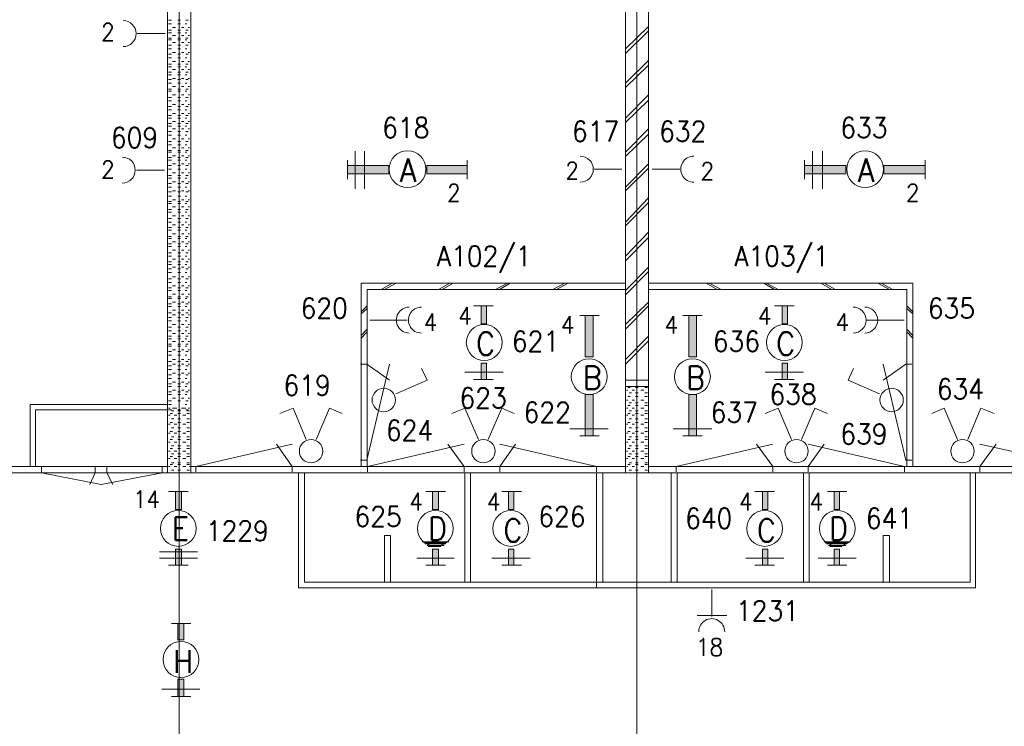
# Model space of a CAD drawing. Header units: metres. Extents: x -120 to -9, y 63 to 139.
# Tile 8 of 44: x -109.13 to -100.55, y 107.27 to 113.42. Entities that reach past the tile are written whole.
import ezdxf
from ezdxf.enums import TextEntityAlignment as Align

# ---------------------------------------------------------------- set-up
doc = ezdxf.new("R2010")
doc.units = ezdxf.units.M
doc.header["$MEASUREMENT"] = 0
doc.layers.add('Level 1', color=1, linetype='Continuous', lineweight=0)
doc.styles.add('Style-STANDARD', font='STANDARD.shx')

msp = doc.modelspace()

# ---------------------------------------------------------------- linework, layer by layer
at = {"layer": 'Level 1', "color": 11, "linetype": 'Continuous', "lineweight": 0}
for p, q in [((-107.7372, 120.3835), (-107.7372, 93.6334)), ((-103.7528, 120.3835), (-103.7528, 93.6647)), ((-113.6356, 109.4772), (-14.0965, 109.4772))]:
    msp.add_line(p, q, dxfattribs=at)
at = {"layer": 'Level 1', "color": 1, "linetype": 'Continuous', "lineweight": 0}
for p, q in [((-107.8387, 116.86), (-107.8387, 109.4772)), ((-107.6356, 116.86), (-107.6356, 109.4772)), ((-103.8505, 116.86), (-103.8505, 109.4772)), ((-103.6512, 116.86), (-103.6512, 109.4772)), ((-107.8309, 113.4147), (-107.8036, 113.4147)), ((-107.8309, 113.3835), (-107.8036, 113.3835)), ((-107.7958, 113.3522), (-107.7684, 113.3522)), ((-107.7489, 113.4147), (-107.7255, 113.4147)), ((-107.7489, 113.3835), (-107.7255, 113.3835)), ((-107.7177, 113.3522), (-107.6981, 113.3522)), ((-107.6864, 113.3835), (-107.6708, 113.3835)), ((-107.6786, 113.4147), (-107.6591, 113.4147)), ((-107.6591, 113.3522), (-107.6473, 113.3522)), ((-103.6512, 113.36), (-103.8505, 113.1647)), ((-107.8583, 113.2975), (-108.1044, 113.2975)), ((-107.8309, 113.3288), (-107.8036, 113.3288)), ((-107.8309, 113.3053), (-107.8036, 113.3053)), ((-107.8309, 113.2585), (-107.8036, 113.2585)), ((-107.7958, 113.2819), (-107.7684, 113.2819)), ((-107.7489, 113.3288), (-107.7255, 113.3288)), ((-107.7489, 113.3053), (-107.7255, 113.3053)), ((-107.7489, 113.2585), (-107.7255, 113.2585)), ((-107.7177, 113.2819), (-107.6981, 113.2819)), ((-107.6864, 113.3053), (-107.6708, 113.3053)), ((-107.6786, 113.3288), (-107.6591, 113.3288)), ((-107.6786, 113.2585), (-107.6591, 113.2585)), ((-107.6591, 113.2819), (-107.6473, 113.2819)), ((-103.6512, 113.321), (-103.8505, 113.1257)), ((-107.8309, 113.2428), (-107.8036, 113.2428)), ((-107.8309, 113.196), (-107.8036, 113.196)), ((-107.7958, 113.2194), (-107.7684, 113.2194)), ((-107.7489, 113.2428), (-107.7255, 113.2428)), ((-107.7489, 113.196), (-107.7255, 113.196)), ((-107.7177, 113.2194), (-107.6981, 113.2194)), ((-107.6864, 113.2428), (-107.6708, 113.2428)), ((-107.6786, 113.196), (-107.6591, 113.196)), ((-107.6591, 113.2194), (-107.6473, 113.2194)), ((-107.8309, 113.1647), (-107.8036, 113.1647)), ((-107.8309, 113.1178), (-107.8036, 113.1178)), ((-107.8309, 113.0866), (-107.8036, 113.0866)), ((-107.7958, 113.1335), (-107.7684, 113.1335)), ((-107.7489, 113.1647), (-107.7255, 113.1647)), ((-107.7489, 113.1178), (-107.7255, 113.1178)), ((-107.7489, 113.0866), (-107.7255, 113.0866)), ((-107.7177, 113.1335), (-107.6981, 113.1335)), ((-107.6864, 113.1647), (-107.6708, 113.1647)), ((-107.6864, 113.0866), (-107.6708, 113.0866)), ((-107.6786, 113.1178), (-107.6591, 113.1178)), ((-107.6591, 113.1335), (-107.6473, 113.1335)), ((-107.8309, 113.0319), (-107.8036, 113.0319)), ((-107.8309, 113.0085), (-107.8036, 113.0085)), ((-107.7958, 113.0553), (-107.7684, 113.0553)), ((-107.7489, 113.0319), (-107.7255, 113.0319)), ((-107.7489, 113.0085), (-107.7255, 113.0085)), ((-107.7177, 113.0553), (-107.6981, 113.0553)), ((-107.6864, 113.0085), (-107.6708, 113.0085)), ((-107.6786, 113.0319), (-107.6591, 113.0319)), ((-107.6591, 113.0553), (-107.6473, 113.0553)), ((-103.6512, 113.0631), (-103.8505, 112.8678)), ((-103.6512, 113.0241), (-103.8505, 112.8288)), ((-107.8309, 112.9616), (-107.8036, 112.9616)), ((-107.8309, 112.9381), (-107.8036, 112.9381)), ((-107.7958, 112.985), (-107.7684, 112.985)), ((-107.7489, 112.9616), (-107.7255, 112.9616)), ((-107.7489, 112.9381), (-107.7255, 112.9381)), ((-107.7177, 112.985), (-107.6981, 112.985)), ((-107.6864, 112.9381), (-107.6708, 112.9381)), ((-107.6786, 112.9616), (-107.6591, 112.9616)), ((-107.6591, 112.985), (-107.6473, 112.985)), ((-107.8309, 112.8991), (-107.8036, 112.8991)), ((-107.8309, 112.8678), (-107.8036, 112.8678)), ((-107.7958, 112.9069), (-107.7684, 112.9069)), ((-107.7958, 112.8366), (-107.7684, 112.8366)), ((-107.7489, 112.8991), (-107.7255, 112.8991)), ((-107.7489, 112.8678), (-107.7255, 112.8678)), ((-107.7177, 112.9069), (-107.6981, 112.9069)), ((-107.7177, 112.8366), (-107.6981, 112.8366)), ((-107.6864, 112.8678), (-107.6708, 112.8678)), ((-107.6786, 112.8991), (-107.6591, 112.8991)), ((-107.6591, 112.9069), (-107.6473, 112.9069)), ((-107.6591, 112.8366), (-107.6473, 112.8366)), ((-107.8309, 112.8131), (-107.8036, 112.8131)), ((-107.8309, 112.7975), (-107.8036, 112.7975)), ((-107.8309, 112.7428), (-107.8036, 112.7428)), ((-107.7958, 112.7663), (-107.7684, 112.7663)), ((-107.7489, 112.8131), (-107.7255, 112.8131)), ((-107.7489, 112.7975), (-107.7255, 112.7975)), ((-107.7489, 112.7428), (-107.7255, 112.7428)), ((-107.7177, 112.7663), (-107.6981, 112.7663)), ((-107.6864, 112.7975), (-107.6708, 112.7975)), ((-107.6786, 112.8131), (-107.6591, 112.8131)), ((-107.6786, 112.7428), (-107.6591, 112.7428)), ((-107.6591, 112.7663), (-107.6473, 112.7663)), ((-103.6512, 112.7663), (-103.8505, 112.5631)), ((-107.8309, 112.7116), (-107.8036, 112.7116)), ((-107.8309, 112.6647), (-107.8036, 112.6647)), ((-107.7958, 112.6803), (-107.7684, 112.6803)), ((-107.7489, 112.7116), (-107.7255, 112.7116)), ((-107.7489, 112.6647), (-107.7255, 112.6647)), ((-107.7177, 112.6803), (-107.6981, 112.6803)), ((-107.6864, 112.7116), (-107.6708, 112.7116)), ((-107.6786, 112.6647), (-107.6591, 112.6647)), ((-107.6591, 112.6803), (-107.6473, 112.6803)), ((-103.6512, 112.7194), (-103.8505, 112.5241)), ((-107.8309, 112.6335), (-107.8036, 112.6335)), ((-107.8309, 112.5866), (-107.8036, 112.5866)), ((-107.7958, 112.6022), (-107.7684, 112.6022)), ((-107.7489, 112.6335), (-107.7255, 112.6335)), ((-107.7489, 112.5866), (-107.7255, 112.5866)), ((-107.7177, 112.6022), (-107.6981, 112.6022)), ((-107.6864, 112.6335), (-107.6708, 112.6335)), ((-107.6786, 112.5866), (-107.6591, 112.5866)), ((-107.6591, 112.6022), (-107.6473, 112.6022)), ((-107.8309, 112.5631), (-107.8036, 112.5631)), ((-107.8309, 112.5163), (-107.8036, 112.5163)), ((-107.8309, 112.4928), (-107.8036, 112.4928)), ((-107.7958, 112.5319), (-107.7684, 112.5319)), ((-107.7489, 112.5631), (-107.7255, 112.5631)), ((-107.7489, 112.5163), (-107.7255, 112.5163)), ((-107.7489, 112.4928), (-107.7255, 112.4928)), ((-107.7177, 112.5319), (-107.6981, 112.5319)), ((-107.6864, 112.5631), (-107.6708, 112.5631)), ((-107.6864, 112.4928), (-107.6708, 112.4928)), ((-107.6786, 112.5163), (-107.6591, 112.5163)), ((-107.6591, 112.5319), (-107.6473, 112.5319)), ((-107.8309, 112.446), (-107.8036, 112.446)), ((-107.8309, 112.4147), (-107.8036, 112.4147)), ((-107.7958, 112.4694), (-107.7684, 112.4694)), ((-107.7489, 112.446), (-107.7255, 112.446)), ((-107.7489, 112.4147), (-107.7255, 112.4147)), ((-107.7177, 112.4694), (-107.6981, 112.4694)), ((-107.6864, 112.4147), (-107.6708, 112.4147)), ((-107.6786, 112.446), (-107.6591, 112.446)), ((-107.6591, 112.4694), (-107.6473, 112.4694)), ((-103.6512, 112.4694), (-103.8505, 112.2663)), ((-103.6512, 112.4225), (-103.8505, 112.2272)), ((-107.8309, 112.36), (-107.8036, 112.36)), ((-107.8309, 112.3288), (-107.8036, 112.3288)), ((-107.7958, 112.3835), (-107.7684, 112.3835)), ((-107.7489, 112.36), (-107.7255, 112.36)), ((-107.7489, 112.3288), (-107.7255, 112.3288)), ((-107.7177, 112.3835), (-107.6981, 112.3835)), ((-107.6864, 112.3288), (-107.6708, 112.3288)), ((-107.6786, 112.36), (-107.6591, 112.36)), ((-107.6591, 112.3835), (-107.6473, 112.3835)), ((-107.8309, 112.2819), (-107.8036, 112.2819)), ((-107.8309, 112.2663), (-107.8036, 112.2663)), ((-107.7958, 112.3053), (-107.7684, 112.3053)), ((-107.7958, 112.235), (-107.7684, 112.235)), ((-107.7489, 112.2819), (-107.7255, 112.2819)), ((-107.7489, 112.2663), (-107.7255, 112.2663)), ((-107.7177, 112.3053), (-107.6981, 112.3053)), ((-107.7177, 112.235), (-107.6981, 112.235)), ((-107.6864, 112.2663), (-107.6708, 112.2663)), ((-107.6786, 112.2819), (-107.6591, 112.2819)), ((-107.6591, 112.3053), (-107.6473, 112.3053)), ((-107.6591, 112.235), (-107.6473, 112.235)), ((-106.2059, 112.2741), (-106.2059, 111.946)), ((-106.1239, 112.2741), (-106.1239, 111.946)), ((-102.2216, 112.2741), (-102.2216, 111.946)), ((-102.1356, 112.2741), (-102.1356, 111.946)), ((-107.8309, 112.2194), (-107.8036, 112.2194)), ((-107.8309, 112.196), (-107.8036, 112.196)), ((-107.8309, 112.1491), (-107.8036, 112.1491)), ((-107.7958, 112.1647), (-107.7684, 112.1647)), ((-107.7489, 112.2194), (-107.7255, 112.2194)), ((-107.7489, 112.196), (-107.7255, 112.196)), ((-107.7489, 112.1491), (-107.7255, 112.1491)), ((-107.7177, 112.1647), (-107.6981, 112.1647)), ((-107.6864, 112.196), (-107.6708, 112.196)), ((-107.6786, 112.2194), (-107.6591, 112.2194)), ((-107.6786, 112.1491), (-107.6591, 112.1491)), ((-107.6591, 112.1647), (-107.6473, 112.1647)), ((-106.2723, 112.0319), (-106.2723, 112.196)), ((-105.2294, 112.0319), (-105.2294, 112.196)), ((-103.6512, 112.1647), (-103.8505, 111.9616)), ((-102.2919, 112.0319), (-102.2919, 112.196)), ((-101.2411, 112.0319), (-101.2411, 112.196)), ((-107.8661, 112.11), (-108.1083, 112.11)), ((-107.8309, 112.1178), (-107.8036, 112.1178)), ((-107.8309, 112.0631), (-107.8036, 112.0631)), ((-107.7958, 112.0866), (-107.7684, 112.0866)), ((-107.7489, 112.1178), (-107.7255, 112.1178)), ((-107.7489, 112.0631), (-107.7255, 112.0631)), ((-107.7177, 112.0866), (-107.6981, 112.0866)), ((-107.6864, 112.1178), (-107.6708, 112.1178)), ((-107.6786, 112.0631), (-107.6591, 112.0631)), ((-107.6591, 112.0866), (-107.6473, 112.0866)), ((-103.8817, 112.1178), (-104.1239, 112.1178)), ((-103.6512, 112.1257), (-103.8505, 111.9303)), ((-103.62, 112.1178), (-103.3778, 112.1178)), ((-107.8309, 112.0397), (-107.8036, 112.0397)), ((-107.8309, 111.9928), (-107.8036, 111.9928)), ((-107.7958, 112.0085), (-107.7684, 112.0085)), ((-107.7489, 112.0397), (-107.7255, 112.0397)), ((-107.7489, 111.9928), (-107.7255, 111.9928)), ((-107.7177, 112.0085), (-107.6981, 112.0085)), ((-107.6864, 112.0397), (-107.6708, 112.0397)), ((-107.6786, 111.9928), (-107.6591, 111.9928)), ((-107.6591, 112.0085), (-107.6473, 112.0085)), ((-107.8309, 111.9616), (-107.8036, 111.9616)), ((-107.8309, 111.9225), (-107.8036, 111.9225)), ((-107.8309, 111.8835), (-107.8036, 111.8835)), ((-107.7958, 111.9303), (-107.7684, 111.9303)), ((-107.7489, 111.9616), (-107.7255, 111.9616)), ((-107.7489, 111.9225), (-107.7255, 111.9225)), ((-107.7489, 111.8835), (-107.7255, 111.8835)), ((-107.7177, 111.9303), (-107.6981, 111.9303)), ((-107.6864, 111.9616), (-107.6708, 111.9616)), ((-107.6864, 111.8835), (-107.6708, 111.8835)), ((-107.6786, 111.9225), (-107.6591, 111.9225)), ((-107.6591, 111.9303), (-107.6473, 111.9303)), ((-107.8309, 111.8366), (-107.8036, 111.8366)), ((-107.8309, 111.821), (-107.8036, 111.821)), ((-107.7958, 111.8522), (-107.7684, 111.8522)), ((-107.7489, 111.8366), (-107.7255, 111.8366)), ((-107.7489, 111.821), (-107.7255, 111.821)), ((-107.7177, 111.8522), (-107.6981, 111.8522)), ((-107.6864, 111.821), (-107.6708, 111.821)), ((-107.6786, 111.8366), (-107.6591, 111.8366)), ((-107.6591, 111.8522), (-107.6473, 111.8522)), ((-103.6512, 111.8678), (-103.8505, 111.6569)), ((-103.6512, 111.8288), (-103.8505, 111.6257)), ((-107.8309, 111.7663), (-107.8036, 111.7663)), ((-107.8309, 111.7428), (-107.8036, 111.7428)), ((-107.7958, 111.7897), (-107.7684, 111.7897)), ((-107.7958, 111.7116), (-107.7684, 111.7116)), ((-107.7489, 111.7663), (-107.7255, 111.7663)), ((-107.7489, 111.7428), (-107.7255, 111.7428)), ((-107.7177, 111.7897), (-107.6981, 111.7897)), ((-107.7177, 111.7116), (-107.6981, 111.7116)), ((-107.6864, 111.7428), (-107.6708, 111.7428)), ((-107.6786, 111.7663), (-107.6591, 111.7663)), ((-107.6591, 111.7897), (-107.6473, 111.7897)), ((-107.6591, 111.7116), (-107.6473, 111.7116)), ((-107.8309, 111.6881), (-107.8036, 111.6881)), ((-107.8309, 111.6569), (-107.8036, 111.6569)), ((-107.7958, 111.6335), (-107.7684, 111.6335)), ((-107.7489, 111.6881), (-107.7255, 111.6881)), ((-107.7489, 111.6569), (-107.7255, 111.6569)), ((-107.7177, 111.6335), (-107.6981, 111.6335)), ((-107.6864, 111.6569), (-107.6708, 111.6569)), ((-107.6786, 111.6881), (-107.6591, 111.6881)), ((-107.6591, 111.6335), (-107.6473, 111.6335)), ((-107.8309, 111.61), (-107.8036, 111.61)), ((-107.8309, 111.5866), (-107.8036, 111.5866)), ((-107.7958, 111.5553), (-107.7684, 111.5553)), ((-107.7489, 111.61), (-107.7255, 111.61)), ((-107.7489, 111.5866), (-107.7255, 111.5866)), ((-107.7177, 111.5553), (-107.6981, 111.5553)), ((-107.6864, 111.5866), (-107.6708, 111.5866)), ((-107.6786, 111.61), (-107.6591, 111.61)), ((-107.6591, 111.5553), (-107.6473, 111.5553)), ((-103.6512, 111.571), (-103.8505, 111.36)), ((-107.8309, 111.5319), (-107.8036, 111.5319)), ((-107.8309, 111.5163), (-107.8036, 111.5163)), ((-107.8309, 111.4694), (-107.8036, 111.4694)), ((-107.7958, 111.485), (-107.7684, 111.485)), ((-107.7489, 111.5319), (-107.7255, 111.5319)), ((-107.7489, 111.5163), (-107.7255, 111.5163)), ((-107.7489, 111.4694), (-107.7255, 111.4694)), ((-107.7177, 111.485), (-107.6981, 111.485)), ((-107.6864, 111.5163), (-107.6708, 111.5163)), ((-107.6786, 111.5319), (-107.6591, 111.5319)), ((-107.6786, 111.4694), (-107.6591, 111.4694)), ((-107.6591, 111.485), (-107.6473, 111.485)), ((-103.6512, 111.5241), (-103.8505, 111.321)), ((-107.8309, 111.446), (-107.8036, 111.446)), ((-107.8309, 111.3913), (-107.8036, 111.3913)), ((-107.7958, 111.4147), (-107.7684, 111.4147)), ((-107.7489, 111.446), (-107.7255, 111.446)), ((-107.7489, 111.3913), (-107.7255, 111.3913)), ((-107.7177, 111.4147), (-107.6981, 111.4147)), ((-107.6864, 111.446), (-107.6708, 111.446)), ((-107.6786, 111.3913), (-107.6591, 111.3913)), ((-107.6591, 111.4147), (-107.6473, 111.4147)), ((-107.8309, 111.36), (-107.8036, 111.36)), ((-107.8309, 111.3131), (-107.8036, 111.3131)), ((-107.8309, 111.2897), (-107.8036, 111.2897)), ((-107.7958, 111.3366), (-107.7684, 111.3366)), ((-107.7489, 111.36), (-107.7255, 111.36)), ((-107.7489, 111.3131), (-107.7255, 111.3131)), ((-107.7489, 111.2897), (-107.7255, 111.2897)), ((-107.7177, 111.3366), (-107.6981, 111.3366)), ((-107.6864, 111.36), (-107.6708, 111.36)), ((-107.6864, 111.2897), (-107.6708, 111.2897)), ((-107.6786, 111.3131), (-107.6591, 111.3131)), ((-107.6591, 111.3366), (-107.6473, 111.3366)), ((-107.8309, 111.2507), (-107.8036, 111.2507)), ((-107.8309, 111.2194), (-107.8036, 111.2194)), ((-107.7958, 111.2663), (-107.7684, 111.2663)), ((-107.7489, 111.2507), (-107.7255, 111.2507)), ((-107.7489, 111.2194), (-107.7255, 111.2194)), ((-107.7177, 111.2663), (-107.6981, 111.2663)), ((-107.6864, 111.2194), (-107.6708, 111.2194)), ((-107.6786, 111.2507), (-107.6591, 111.2507)), ((-107.6591, 111.2663), (-107.6473, 111.2663)), ((-103.6512, 111.2663), (-103.8505, 111.0631)), ((-103.6512, 111.2272), (-103.8505, 111.0241)), ((-107.8309, 111.1647), (-107.8036, 111.1647)), ((-107.8309, 111.1335), (-107.8036, 111.1335)), ((-107.7958, 111.1803), (-107.7684, 111.1803)), ((-107.7489, 111.1647), (-107.7255, 111.1647)), ((-107.7489, 111.1335), (-107.7255, 111.1335)), ((-107.7177, 111.1803), (-107.6981, 111.1803)), ((-107.6864, 111.1335), (-107.6708, 111.1335)), ((-107.6786, 111.1647), (-107.6591, 111.1647)), ((-107.6591, 111.1803), (-107.6473, 111.1803)), ((-106.1513, 111.1257), (-106.1513, 109.5319)), ((-103.8505, 111.1257), (-106.1513, 111.1257)), ((-105.8817, 111.1257), (-105.9794, 111.071)), ((-105.8466, 111.1257), (-105.9481, 111.071)), ((-105.3817, 111.1257), (-105.4794, 111.071)), ((-105.3505, 111.1257), (-105.4481, 111.071)), ((-104.8778, 111.1257), (-104.9833, 111.071)), ((-104.8544, 111.1257), (-104.9481, 111.071)), ((-104.3778, 111.1257), (-104.4833, 111.071)), ((-104.3505, 111.1257), (-104.452, 111.071)), ((-103.6512, 111.1257), (-101.3505, 111.1257)), ((-103.1473, 111.1257), (-103.0536, 111.071)), ((-103.1239, 111.1257), (-103.0184, 111.071)), ((-102.6473, 111.1257), (-102.5536, 111.071)), ((-102.6239, 111.1257), (-102.5223, 111.071)), ((-102.1512, 111.1257), (-102.0536, 111.071)), ((-102.12, 111.1257), (-102.0223, 111.071)), ((-101.6552, 111.1257), (-101.5536, 111.071)), ((-101.6239, 111.1257), (-101.5223, 111.071)), ((-101.3505, 111.1257), (-101.3505, 109.5319)), ((-107.8309, 111.0866), (-107.8036, 111.0866)), ((-107.8309, 111.0631), (-107.8036, 111.0631)), ((-107.7958, 111.1022), (-107.7684, 111.1022)), ((-107.7958, 111.0319), (-107.7684, 111.0319)), ((-107.7489, 111.0866), (-107.7255, 111.0866)), ((-107.7489, 111.0631), (-107.7255, 111.0631)), ((-107.7177, 111.1022), (-107.6981, 111.1022)), ((-107.7177, 111.0319), (-107.6981, 111.0319)), ((-107.6864, 111.0631), (-107.6708, 111.0631)), ((-107.6786, 111.0866), (-107.6591, 111.0866)), ((-107.6591, 111.1022), (-107.6473, 111.1022)), ((-107.6591, 111.0319), (-107.6473, 111.0319)), ((-103.8505, 111.071), (-106.1005, 111.071)), ((-106.1005, 111.071), (-106.1005, 109.5319)), ((-103.6512, 111.071), (-101.4012, 111.071)), ((-101.4012, 111.071), (-101.4012, 109.5319)), ((-107.8309, 111.0085), (-107.8036, 111.0085)), ((-107.8309, 110.9928), (-107.8036, 110.9928)), ((-107.8309, 110.946), (-107.8036, 110.946)), ((-107.7958, 110.9616), (-107.7684, 110.9616)), ((-107.7489, 111.0085), (-107.7255, 111.0085)), ((-107.7489, 110.9928), (-107.7255, 110.9928)), ((-107.7489, 110.946), (-107.7255, 110.946)), ((-107.7177, 110.9616), (-107.6981, 110.9616)), ((-107.6864, 110.9928), (-107.6708, 110.9928)), ((-107.6786, 111.0085), (-107.6591, 111.0085)), ((-107.6786, 110.946), (-107.6591, 110.946)), ((-107.6591, 110.9616), (-107.6473, 110.9616)), ((-103.6512, 110.9616), (-103.8505, 110.7663)), ((-107.8309, 110.9225), (-107.8036, 110.9225)), ((-107.8309, 110.8678), (-107.8036, 110.8678)), ((-107.7958, 110.8913), (-107.7684, 110.8913)), ((-107.7489, 110.9225), (-107.7255, 110.9225)), ((-107.7489, 110.8678), (-107.7255, 110.8678)), ((-107.7177, 110.8913), (-107.6981, 110.8913)), ((-107.6864, 110.9225), (-107.6708, 110.9225)), ((-107.6786, 110.8678), (-107.6591, 110.8678)), ((-107.6591, 110.8913), (-107.6473, 110.8913)), ((-106.1005, 110.9303), (-106.1513, 110.8757)), ((-106.1005, 110.9069), (-106.1513, 110.86)), ((-105.1747, 110.9303), (-105.0028, 110.9303)), ((-103.6512, 110.9303), (-103.8505, 110.7272)), ((-102.5536, 110.9303), (-102.3817, 110.9303)), ((-101.4012, 110.9303), (-101.3505, 110.8757)), ((-101.4012, 110.9069), (-101.3505, 110.86)), ((-107.8309, 110.8288), (-107.8036, 110.8288)), ((-107.8309, 110.7975), (-107.8036, 110.7975)), ((-107.7958, 110.8522), (-107.7684, 110.8522)), ((-107.7489, 110.8288), (-107.7255, 110.8288)), ((-107.7489, 110.7975), (-107.7255, 110.7975)), ((-107.7177, 110.8522), (-107.6981, 110.8522)), ((-107.6864, 110.7975), (-107.6708, 110.7975)), ((-107.6786, 110.8288), (-107.6591, 110.8288)), ((-107.6591, 110.8522), (-107.6473, 110.8522)), ((-105.7528, 110.8053), (-106.077, 110.8053)), ((-104.0809, 110.8444), (-104.2489, 110.8444)), ((-103.1825, 110.8444), (-103.3505, 110.8444)), ((-101.7489, 110.8053), (-101.4247, 110.8053)), ((-107.8309, 110.7428), (-107.8036, 110.7428)), ((-107.8309, 110.7116), (-107.8036, 110.7116)), ((-107.7958, 110.7663), (-107.7684, 110.7663)), ((-107.7958, 110.6881), (-107.7684, 110.6881)), ((-107.7489, 110.7428), (-107.7255, 110.7428)), ((-107.7489, 110.7116), (-107.7255, 110.7116)), ((-107.7177, 110.7663), (-107.6981, 110.7663)), ((-107.7177, 110.6881), (-107.6981, 110.6881)), ((-107.6864, 110.7116), (-107.6708, 110.7116)), ((-107.6786, 110.7428), (-107.6591, 110.7428)), ((-107.6591, 110.7663), (-107.6473, 110.7663)), ((-107.6591, 110.6881), (-107.6473, 110.6881)), ((-106.1005, 110.7272), (-106.1513, 110.6725)), ((-106.1005, 110.7038), (-106.1513, 110.6491)), ((-101.4012, 110.7272), (-101.3505, 110.6725)), ((-101.4012, 110.7038), (-101.3505, 110.6491)), ((-107.8309, 110.6647), (-107.8036, 110.6647)), ((-107.8309, 110.6413), (-107.8036, 110.6413)), ((-107.7958, 110.6178), (-107.7684, 110.6178)), ((-107.7489, 110.6647), (-107.7255, 110.6647)), ((-107.7489, 110.6413), (-107.7255, 110.6413)), ((-107.7177, 110.6178), (-107.6981, 110.6178)), ((-107.6864, 110.6413), (-107.6708, 110.6413)), ((-107.6786, 110.6647), (-107.6591, 110.6647)), ((-107.6591, 110.6178), (-107.6473, 110.6178)), ((-103.6512, 110.6647), (-103.8505, 110.4616)), ((-103.6512, 110.6257), (-103.8505, 110.4225)), ((-107.8309, 110.5944), (-107.8036, 110.5944)), ((-107.8309, 110.5788), (-107.8036, 110.5788)), ((-107.8309, 110.5319), (-107.8036, 110.5319)), ((-107.7958, 110.5475), (-107.7684, 110.5475)), ((-107.7489, 110.5944), (-107.7255, 110.5944)), ((-107.7489, 110.5788), (-107.7255, 110.5788)), ((-107.7489, 110.5319), (-107.7255, 110.5319)), ((-107.7177, 110.5475), (-107.6981, 110.5475)), ((-107.6864, 110.5788), (-107.6708, 110.5788)), ((-107.6786, 110.5944), (-107.6591, 110.5944)), ((-107.6786, 110.5319), (-107.6591, 110.5319)), ((-107.6591, 110.5475), (-107.6473, 110.5475)), ((-107.8309, 110.5007), (-107.8036, 110.5007)), ((-107.8309, 110.446), (-107.8036, 110.446)), ((-107.7958, 110.4616), (-107.7684, 110.4616)), ((-107.7489, 110.5007), (-107.7255, 110.5007)), ((-107.7489, 110.446), (-107.7255, 110.446)), ((-107.7177, 110.4616), (-107.6981, 110.4616)), ((-107.6864, 110.5007), (-107.6708, 110.5007)), ((-107.6786, 110.446), (-107.6591, 110.446)), ((-107.6591, 110.4616), (-107.6473, 110.4616)), ((-107.8309, 110.4069), (-107.8036, 110.4069)), ((-107.8309, 110.3757), (-107.8036, 110.3757)), ((-107.7958, 110.4225), (-107.7684, 110.4225)), ((-107.7958, 110.3444), (-107.7684, 110.3444)), ((-107.7489, 110.4069), (-107.7255, 110.4069)), ((-107.7489, 110.3757), (-107.7255, 110.3757)), ((-107.7177, 110.4225), (-107.6981, 110.4225)), ((-107.7177, 110.3444), (-107.6981, 110.3444)), ((-107.6864, 110.3757), (-107.6708, 110.3757)), ((-107.6786, 110.4069), (-107.6591, 110.4069)), ((-107.6591, 110.4225), (-107.6473, 110.4225)), ((-107.6591, 110.3444), (-107.6473, 110.3444)), ((-106.1591, 110.4225), (-106.1044, 110.4225)), ((-106.1044, 109.5866), (-105.9052, 110.4225)), ((-106.1044, 110.4225), (-105.9052, 110.2819)), ((-105.577, 110.2819), (-105.6278, 110.3835)), ((-105.2489, 110.3522), (-104.9169, 110.3522)), ((-102.6356, 110.3522), (-102.2997, 110.3522)), ((-101.913, 110.2819), (-101.8661, 110.3835)), ((-101.4091, 109.5866), (-101.6083, 110.4225)), ((-101.4091, 110.4225), (-101.6083, 110.2819)), ((-101.3583, 110.4225), (-101.4091, 110.4225)), ((-107.8309, 110.3288), (-107.8036, 110.3288)), ((-107.8309, 110.2975), (-107.8036, 110.2975)), ((-107.7958, 110.2663), (-107.7684, 110.2663)), ((-107.7489, 110.3288), (-107.7255, 110.3288)), ((-107.7489, 110.2975), (-107.7255, 110.2975)), ((-107.7177, 110.2663), (-107.6981, 110.2663)), ((-107.6864, 110.2975), (-107.6708, 110.2975)), ((-107.6786, 110.3288), (-107.6591, 110.3288)), ((-107.6591, 110.2663), (-107.6473, 110.2663)), ((-105.8505, 110.1647), (-105.577, 110.2819)), ((-105.1747, 110.2897), (-105.0028, 110.2897)), ((-103.6512, 110.2819), (-103.8505, 110.2819)), ((-102.5536, 110.2897), (-102.3817, 110.2897)), ((-101.6395, 110.1647), (-101.913, 110.2819)), ((-107.8309, 110.2507), (-107.8036, 110.2507)), ((-107.8309, 110.2272), (-107.8036, 110.2272)), ((-107.8309, 110.1803), (-107.8036, 110.1803)), ((-107.7958, 110.196), (-107.7684, 110.196)), ((-107.7489, 110.2507), (-107.7255, 110.2507)), ((-107.7489, 110.2272), (-107.7255, 110.2272)), ((-107.7489, 110.1803), (-107.7255, 110.1803)), ((-107.7177, 110.196), (-107.6981, 110.196)), ((-107.6864, 110.2272), (-107.6708, 110.2272)), ((-107.6786, 110.2507), (-107.6591, 110.2507)), ((-107.6786, 110.1803), (-107.6591, 110.1803)), ((-107.6591, 110.196), (-107.6473, 110.196)), ((-103.6512, 110.2272), (-103.8505, 110.2272)), ((-103.8309, 110.196), (-103.8427, 110.196)), ((-103.8114, 110.2194), (-103.8309, 110.2194)), ((-103.7997, 110.1725), (-103.8192, 110.1725)), ((-103.7723, 110.196), (-103.7919, 110.196)), ((-103.7411, 110.2194), (-103.7645, 110.2194)), ((-103.7411, 110.1725), (-103.7645, 110.1725)), ((-103.6903, 110.196), (-103.7177, 110.196)), ((-103.6591, 110.2194), (-103.6825, 110.2194)), ((-103.6591, 110.1725), (-103.6825, 110.1725)), ((-107.8309, 110.1569), (-107.8036, 110.1569)), ((-107.8309, 110.1022), (-107.8036, 110.1022)), ((-107.7958, 110.1257), (-107.7684, 110.1257)), ((-107.7489, 110.1569), (-107.7255, 110.1569)), ((-107.7489, 110.1022), (-107.7255, 110.1022)), ((-107.7177, 110.1257), (-107.6981, 110.1257)), ((-107.6864, 110.1569), (-107.6708, 110.1569)), ((-107.6786, 110.1022), (-107.6591, 110.1022)), ((-107.6591, 110.1257), (-107.6473, 110.1257)), ((-103.8309, 110.11), (-103.8427, 110.11)), ((-103.8114, 110.1413), (-103.8309, 110.1413)), ((-103.7997, 110.0866), (-103.8192, 110.0866)), ((-103.7723, 110.11), (-103.7919, 110.11)), ((-103.7411, 110.1413), (-103.7645, 110.1413)), ((-103.7411, 110.0866), (-103.7645, 110.0866)), ((-103.6903, 110.11), (-103.7177, 110.11)), ((-103.6591, 110.1413), (-103.6825, 110.1413)), ((-103.6591, 110.0866), (-103.6825, 110.0866)), ((-107.8387, 110.071), (-109.0341, 110.071)), ((-109.0341, 110.071), (-109.0341, 109.5319)), ((-107.8387, 110.0241), (-108.9872, 110.0241)), ((-108.9872, 110.0241), (-108.9872, 109.5319)), ((-107.8309, 110.071), (-107.8036, 110.071)), ((-107.8153, 110.0397), (-107.8309, 110.0397)), ((-107.8309, 110.0241), (-107.8036, 110.0241)), ((-107.7841, 110.0163), (-107.8036, 110.0163)), ((-107.7958, 110.0397), (-107.7684, 110.0397)), ((-107.7567, 110.0397), (-107.7802, 110.0397)), ((-107.7489, 110.0241), (-107.7255, 110.0241)), ((-107.7255, 110.0163), (-107.7489, 110.0163)), ((-107.7177, 110.0397), (-107.6981, 110.0397)), ((-107.6786, 110.0397), (-107.7059, 110.0397)), ((-107.6864, 110.071), (-107.6708, 110.071)), ((-107.6786, 110.0241), (-107.6591, 110.0241)), ((-107.6473, 110.0163), (-107.6708, 110.0163)), ((-107.6591, 110.0397), (-107.6473, 110.0397)), ((-106.745, 110.0397), (-106.8622, 109.9928)), ((-106.6317, 109.7663), (-106.745, 110.0397)), ((-106.5458, 109.7663), (-106.4286, 110.0397)), ((-106.4286, 110.0397), (-106.3192, 109.9928)), ((-105.2489, 110.0397), (-105.3622, 109.9928)), ((-105.1317, 109.7663), (-105.2489, 110.0397)), ((-105.0458, 109.7663), (-104.9286, 110.0397)), ((-104.9286, 110.0397), (-104.8192, 109.9928)), ((-103.8309, 110.0397), (-103.8427, 110.0397)), ((-103.8114, 110.0631), (-103.8309, 110.0631)), ((-103.7997, 110.0163), (-103.8192, 110.0163)), ((-103.7723, 110.0397), (-103.7919, 110.0397)), ((-103.7411, 110.0631), (-103.7645, 110.0631)), ((-103.7411, 110.0163), (-103.7645, 110.0163)), ((-103.6903, 110.0397), (-103.7177, 110.0397)), ((-103.6591, 110.0631), (-103.6825, 110.0631)), ((-103.6591, 110.0163), (-103.6825, 110.0163)), ((-102.5223, 110.0397), (-102.6356, 109.9928)), ((-102.4052, 109.7663), (-102.5223, 110.0397)), ((-102.3192, 109.7663), (-102.202, 110.0397)), ((-102.202, 110.0397), (-102.0927, 109.9928)), ((-101.077, 110.0397), (-101.1825, 109.9928)), ((-100.9598, 109.7663), (-101.077, 110.0397)), ((-100.87, 109.7663), (-100.7567, 110.0397)), ((-100.7567, 110.0397), (-100.6395, 109.9928)), ((-107.8153, 109.9772), (-107.8309, 109.9772)), ((-107.7958, 109.9928), (-107.8153, 109.9928)), ((-107.7958, 109.9147), (-107.8153, 109.9147)), ((-107.7841, 109.946), (-107.8036, 109.946)), ((-107.7567, 109.9772), (-107.7802, 109.9772)), ((-107.7255, 109.9928), (-107.7489, 109.9928)), ((-107.7255, 109.946), (-107.7489, 109.946)), ((-107.7255, 109.9147), (-107.7489, 109.9147)), ((-107.6786, 109.9772), (-107.7059, 109.9772)), ((-107.6473, 109.9928), (-107.6708, 109.9928)), ((-107.6473, 109.946), (-107.6708, 109.946)), ((-107.6473, 109.9147), (-107.6708, 109.9147)), ((-103.8309, 109.9772), (-103.8427, 109.9772)), ((-103.8114, 109.9928), (-103.8309, 109.9928)), ((-103.8114, 109.9147), (-103.8309, 109.9147)), ((-103.7997, 109.946), (-103.8192, 109.946)), ((-103.7723, 109.9772), (-103.7919, 109.9772)), ((-103.7411, 109.9928), (-103.7645, 109.9928)), ((-103.7411, 109.946), (-103.7645, 109.946)), ((-103.7411, 109.9147), (-103.7645, 109.9147)), ((-103.6903, 109.9772), (-103.7177, 109.9772)), ((-103.6591, 109.9928), (-103.6825, 109.9928)), ((-103.6591, 109.946), (-103.6825, 109.946)), ((-103.6591, 109.9147), (-103.6825, 109.9147)), ((-107.8153, 109.8991), (-107.8309, 109.8991)), ((-107.7958, 109.8366), (-107.8153, 109.8366)), ((-107.7841, 109.8678), (-107.8036, 109.8678)), ((-107.7567, 109.8991), (-107.7802, 109.8991)), ((-107.7255, 109.8678), (-107.7489, 109.8678)), ((-107.7255, 109.8366), (-107.7489, 109.8366)), ((-107.6786, 109.8991), (-107.7059, 109.8991)), ((-107.6473, 109.8678), (-107.6708, 109.8678)), ((-107.6473, 109.8366), (-107.6708, 109.8366)), ((-104.3348, 109.86), (-104.0028, 109.86)), ((-103.8309, 109.8991), (-103.8427, 109.8991)), ((-103.8114, 109.8366), (-103.8309, 109.8366)), ((-103.7997, 109.8678), (-103.8192, 109.8678)), ((-103.7723, 109.8991), (-103.7919, 109.8991)), ((-103.7411, 109.8678), (-103.7645, 109.8678)), ((-103.7411, 109.8366), (-103.7645, 109.8366)), ((-103.6903, 109.8991), (-103.7177, 109.8991)), ((-103.6591, 109.8678), (-103.6825, 109.8678)), ((-103.6591, 109.8366), (-103.6825, 109.8366)), ((-103.4364, 109.86), (-103.1005, 109.86)), ((-107.8153, 109.821), (-107.8309, 109.821)), ((-107.8153, 109.7428), (-107.8309, 109.7428)), ((-107.7958, 109.7663), (-107.8153, 109.7663)), ((-107.7841, 109.7897), (-107.8036, 109.7897)), ((-107.7567, 109.821), (-107.7802, 109.821)), ((-107.7567, 109.7428), (-107.7802, 109.7428)), ((-107.7255, 109.7897), (-107.7489, 109.7897)), ((-107.7255, 109.7663), (-107.7489, 109.7663)), ((-107.6786, 109.821), (-107.7059, 109.821)), ((-107.6786, 109.7428), (-107.7059, 109.7428)), ((-107.6473, 109.7897), (-107.6708, 109.7897)), ((-107.6473, 109.7663), (-107.6708, 109.7663)), ((-104.0809, 109.7975), (-104.2489, 109.7975)), ((-103.8309, 109.821), (-103.8427, 109.821)), ((-103.8309, 109.7428), (-103.8427, 109.7428)), ((-103.8114, 109.7663), (-103.8309, 109.7663)), ((-103.7997, 109.7897), (-103.8192, 109.7897)), ((-103.7723, 109.821), (-103.7919, 109.821)), ((-103.7723, 109.7428), (-103.7919, 109.7428)), ((-103.7411, 109.7897), (-103.7645, 109.7897)), ((-103.7411, 109.7663), (-103.7645, 109.7663)), ((-103.6903, 109.821), (-103.7177, 109.821)), ((-103.6903, 109.7428), (-103.7177, 109.7428)), ((-103.6591, 109.7897), (-103.6825, 109.7897)), ((-103.6591, 109.7663), (-103.6825, 109.7663)), ((-103.1825, 109.7975), (-103.3505, 109.7975)), ((-107.8153, 109.6647), (-107.8309, 109.6647)), ((-107.7958, 109.6881), (-107.8153, 109.6881)), ((-107.7841, 109.7116), (-107.8036, 109.7116)), ((-107.7567, 109.6647), (-107.7802, 109.6647)), ((-107.7255, 109.7116), (-107.7489, 109.7116)), ((-107.7255, 109.6881), (-107.7489, 109.6881)), ((-107.6786, 109.6647), (-107.7059, 109.6647)), ((-107.6473, 109.7116), (-107.6708, 109.7116)), ((-107.6473, 109.6881), (-107.6708, 109.6881)), ((-107.5927, 109.5319), (-106.7528, 109.7272)), ((-106.7528, 109.5319), (-106.8895, 109.7272)), ((-106.0966, 109.5319), (-105.2567, 109.7272)), ((-105.2567, 109.5319), (-105.3973, 109.7272)), ((-104.1044, 109.5319), (-104.9442, 109.7272)), ((-104.9442, 109.5319), (-104.8075, 109.7272)), ((-103.8309, 109.6647), (-103.8427, 109.6647)), ((-103.8114, 109.6881), (-103.8309, 109.6881)), ((-103.7997, 109.7116), (-103.8192, 109.7116)), ((-103.7723, 109.6647), (-103.7919, 109.6647)), ((-103.7411, 109.7116), (-103.7645, 109.7116)), ((-103.7411, 109.6881), (-103.7645, 109.6881)), ((-103.6903, 109.6647), (-103.7177, 109.6647)), ((-103.6591, 109.7116), (-103.6825, 109.7116)), ((-103.6591, 109.6881), (-103.6825, 109.6881)), ((-103.4091, 109.5319), (-102.5692, 109.7272)), ((-102.5692, 109.5319), (-102.7098, 109.7272)), ((-101.4208, 109.5319), (-102.2606, 109.7272)), ((-102.2606, 109.5319), (-102.12, 109.7272)), ((-99.9208, 109.5319), (-100.7645, 109.7272)), ((-100.7645, 109.5319), (-100.6239, 109.7272)), ((-107.8153, 109.6022), (-107.8309, 109.6022)), ((-107.7958, 109.6178), (-107.8153, 109.6178)), ((-107.7841, 109.6413), (-107.8036, 109.6413)), ((-107.7567, 109.6022), (-107.7802, 109.6022)), ((-107.7255, 109.6413), (-107.7489, 109.6413)), ((-107.7255, 109.6178), (-107.7489, 109.6178)), ((-107.6786, 109.6022), (-107.7059, 109.6022)), ((-107.6473, 109.6413), (-107.6708, 109.6413)), ((-107.6473, 109.6178), (-107.6708, 109.6178)), ((-106.1591, 109.5866), (-106.1044, 109.5866)), ((-103.8309, 109.6022), (-103.8427, 109.6022)), ((-103.8114, 109.6178), (-103.8309, 109.6178)), ((-103.7997, 109.6413), (-103.8192, 109.6413)), ((-103.7723, 109.6022), (-103.7919, 109.6022)), ((-103.7411, 109.6413), (-103.7645, 109.6413)), ((-103.7411, 109.6178), (-103.7645, 109.6178)), ((-103.6903, 109.6022), (-103.7177, 109.6022)), ((-103.6591, 109.6413), (-103.6825, 109.6413)), ((-103.6591, 109.6178), (-103.6825, 109.6178)), ((-101.3583, 109.5866), (-101.4091, 109.5866)), ((-111.6434, 109.5319), (-107.8387, 109.5319)), ((-108.9364, 109.5319), (-108.9364, 109.4772)), ((-108.4677, 109.5319), (-108.4677, 109.4772)), ((-108.3661, 109.5319), (-108.3661, 109.4772)), ((-107.8856, 109.5319), (-107.8856, 109.4772)), ((-107.8153, 109.5319), (-107.8309, 109.5319)), ((-107.7958, 109.5475), (-107.8153, 109.5475)), ((-107.7841, 109.5631), (-107.8036, 109.5631)), ((-107.7841, 109.5007), (-107.8036, 109.5007)), ((-107.7567, 109.5319), (-107.7802, 109.5319)), ((-107.7255, 109.5631), (-107.7489, 109.5631)), ((-107.7255, 109.5475), (-107.7489, 109.5475)), ((-107.7255, 109.5007), (-107.7489, 109.5007)), ((-107.6786, 109.5319), (-107.7059, 109.5319)), ((-107.6473, 109.5631), (-107.6708, 109.5631)), ((-107.6473, 109.5475), (-107.6708, 109.5475)), ((-107.6473, 109.5007), (-107.6708, 109.5007)), ((-107.6473, 109.5319), (-103.8505, 109.5319)), ((-107.5927, 109.485), (-107.5927, 109.5319)), ((-106.7528, 109.485), (-106.7528, 109.5319)), ((-106.0966, 109.485), (-106.0966, 109.5319)), ((-105.2567, 109.485), (-105.2567, 109.5319)), ((-104.9442, 109.485), (-104.9442, 109.5319)), ((-104.1044, 109.485), (-104.1044, 109.5319)), ((-103.8309, 109.5319), (-103.8427, 109.5319)), ((-103.8114, 109.5475), (-103.8309, 109.5475)), ((-103.7997, 109.5631), (-103.8192, 109.5631)), ((-103.7997, 109.5007), (-103.8192, 109.5007)), ((-103.7723, 109.5319), (-103.7919, 109.5319)), ((-103.7411, 109.5631), (-103.7645, 109.5631)), ((-103.7411, 109.5475), (-103.7645, 109.5475)), ((-103.7411, 109.5007), (-103.7645, 109.5007)), ((-103.6903, 109.5319), (-103.7177, 109.5319)), ((-103.6591, 109.5631), (-103.6825, 109.5631)), ((-103.6591, 109.5475), (-103.6825, 109.5475)), ((-103.6591, 109.5007), (-103.6825, 109.5007)), ((-103.6512, 109.5319), (-99.8583, 109.5319)), ((-103.4091, 109.485), (-103.4091, 109.5319)), ((-102.5692, 109.485), (-102.5692, 109.5319)), ((-102.2606, 109.485), (-102.2606, 109.5319)), ((-101.4208, 109.485), (-101.4208, 109.5319)), ((-100.7645, 109.485), (-100.7645, 109.5319)), ((-111.8387, 109.4772), (-23.9285, 109.4772)), ((-108.9364, 109.4772), (-108.4169, 109.3757)), ((-108.4677, 109.4772), (-108.5145, 109.3757)), ((-107.8856, 109.4772), (-108.4169, 109.3757)), ((-108.3661, 109.4772), (-108.3153, 109.3757)), ((-106.6981, 109.4772), (-106.6981, 108.4772)), ((-106.6473, 109.4772), (-106.6473, 108.5241)), ((-105.2489, 109.4772), (-105.2489, 108.5241)), ((-105.202, 109.4772), (-105.202, 108.5241)), ((-104.1044, 109.4772), (-104.1044, 108.4772)), ((-104.1044, 109.4772), (-104.1044, 108.5241)), ((-104.0497, 109.4772), (-104.0497, 108.5241)), ((-103.452, 109.4772), (-103.452, 108.5241)), ((-103.4012, 109.4772), (-103.4012, 108.5241)), ((-102.2997, 109.4772), (-102.2997, 108.5241)), ((-102.2528, 109.4772), (-102.2528, 108.5241)), ((-100.8505, 109.4772), (-100.8505, 108.5241)), ((-100.8036, 109.4772), (-100.8036, 108.4772)), ((-107.8309, 109.3131), (-107.6591, 109.3131)), ((-105.5887, 109.3131), (-105.4169, 109.3131)), ((-104.9286, 109.3131), (-104.7567, 109.3131)), ((-102.7255, 109.3131), (-102.5536, 109.3131)), ((-102.0927, 109.3131), (-101.9247, 109.3131)), ((-105.9481, 108.5241), (-105.9481, 108.9303)), ((-105.9481, 108.9303), (-105.8973, 108.9303)), ((-105.8973, 108.9303), (-105.8973, 108.5241)), ((-101.5536, 108.9303), (-101.6083, 108.9303)), ((-101.6083, 108.9303), (-101.6083, 108.5241)), ((-101.5536, 108.5241), (-101.5536, 108.9303)), ((-105.62, 108.8757), (-105.3895, 108.8757)), ((-105.6083, 108.8678), (-105.4091, 108.8678)), ((-105.5966, 108.86), (-105.4169, 108.86)), ((-105.577, 108.8444), (-105.4286, 108.8444)), ((-105.5692, 108.8366), (-105.4598, 108.8366)), ((-102.12, 108.8757), (-101.8934, 108.8757)), ((-102.1122, 108.8678), (-101.913, 108.8678)), ((-102.1005, 108.86), (-101.9247, 108.86)), ((-102.0848, 108.8444), (-101.9325, 108.8444)), ((-102.0731, 108.8366), (-101.9637, 108.8366)), ((-107.9091, 108.7897), (-107.577, 108.7897)), ((-107.9091, 108.735), (-107.577, 108.735)), ((-105.6669, 108.735), (-105.3427, 108.735)), ((-105.0145, 108.735), (-104.6825, 108.735)), ((-102.8036, 108.735), (-102.4716, 108.735)), ((-102.1747, 108.735), (-101.8427, 108.735)), ((-107.8309, 108.6725), (-107.6591, 108.6725)), ((-105.5887, 108.6725), (-105.4169, 108.6725)), ((-104.9286, 108.6725), (-104.7567, 108.6725)), ((-102.7255, 108.6725), (-102.5536, 108.6725)), ((-102.0927, 108.6725), (-101.9247, 108.6725)), ((-106.6981, 108.4772), (-100.8036, 108.4772)), ((-106.6473, 108.5241), (-100.8505, 108.5241)), ((-104.1044, 108.4772), (-100.8036, 108.4772)), ((-104.0497, 108.5241), (-100.8505, 108.5241)), ((-103.1005, 108.4616), (-103.1005, 108.2272)), ((-102.9677, 108.235), (-103.2255, 108.235)), ((-107.8036, 108.1647), (-107.6356, 108.1647)), ((-107.8895, 107.5944), (-107.5575, 107.5944)), ((-107.8036, 107.5319), (-107.6356, 107.5319))]:
    msp.add_line(p, q, dxfattribs=at)
for centre, radius in [((-105.7488, 112.1179), 0.1602), ((-101.7645, 112.1179), 0.1602), ((-105.0809, 110.6101), 0.1562), ((-102.4676, 110.6101), 0.1562), ((-104.1668, 110.3132), 0.1562), ((-103.2684, 110.3132), 0.1562), ((-105.9559, 110.1101), 0.1016), ((-101.534, 110.1101), 0.1016), ((-106.5887, 109.6648), 0.1016), ((-105.0887, 109.6648), 0.1016), ((-102.3621, 109.6648), 0.1016), ((-100.9168, 109.6648), 0.1016), ((-107.7449, 108.9929), 0.1562), ((-105.5066, 108.9929), 0.1562), ((-104.8504, 108.9929), 0.1562), ((-102.6395, 108.9929), 0.1562), ((-102.0066, 108.9929), 0.1562), ((-107.7215, 107.8523), 0.1562)]:
    msp.add_circle(centre, radius, dxfattribs=at)
for centre, start, end in [((-108.2254, 113.2976), 270.00006, 89.99997), ((-104.2449, 112.1179), 270.00006, 89.99997), ((-103.2566, 112.1179), 90.00002, 270.00013), ((-108.2332, 112.1101), 270.00006, 89.99997), ((-105.7332, 110.8054), 90.00002, 270.00019), ((-105.6277, 110.8054), 90.00002, 270.00019), ((-101.8699, 110.8054), 270.00006, 90.00005), ((-101.7684, 110.8054), 270.00006, 90.00005), ((-103.1004, 108.0945), 0, 180.00003)]:
    msp.add_arc(centre, 0.1133, start, end, dxfattribs=at)
at = {"layer": 'Level 1', "color": 1, "linetype": 'Continuous', "lineweight": 0, "extrusion": (0, 0, -1)}
for points in [[(105.913, 112.1491), (106.2723, 112.1491), (105.913, 112.0788), (106.2723, 112.0788)], [(101.9325, 112.1491), (102.2919, 112.1491), (101.9325, 112.0788), (102.2919, 112.0788)], [(104.202, 110.1569), (104.202, 109.7975), (104.1317, 110.1569), (104.1317, 109.7975)], [(103.2997, 110.1569), (103.2997, 109.7975), (103.2333, 110.1569), (103.2333, 109.7975)]]:
    msp.add_solid(points, dxfattribs=at)
at = {"layer": 'Level 1', "color": 1, "linetype": 'Continuous', "lineweight": 0}
for points in [[(-105.5809, 112.0788), (-105.2294, 112.0788), (-105.5809, 112.1491), (-105.2294, 112.1491)], [(-101.6005, 112.0788), (-101.2411, 112.0788), (-101.6005, 112.1491), (-101.2411, 112.1491)], [(-105.0614, 110.7741), (-105.1083, 110.7741), (-105.0614, 110.9303), (-105.1083, 110.9303)], [(-102.4403, 110.7741), (-102.4872, 110.7741), (-102.4403, 110.9303), (-102.4872, 110.9303)], [(-104.1317, 110.485), (-104.1317, 110.8444), (-104.202, 110.485), (-104.202, 110.8444)], [(-103.2333, 110.485), (-103.2333, 110.8444), (-103.2997, 110.485), (-103.2997, 110.8444)], [(-105.0614, 110.2897), (-105.1083, 110.2897), (-105.0614, 110.4303), (-105.1083, 110.4303)], [(-102.4403, 110.2897), (-102.4872, 110.2897), (-102.4403, 110.4303), (-102.4872, 110.4303)], [(-107.7177, 109.1569), (-107.7684, 109.1569), (-107.7177, 109.3131), (-107.7684, 109.3131)], [(-105.4794, 109.1569), (-105.5302, 109.1569), (-105.4794, 109.3131), (-105.5302, 109.3131)], [(-104.8231, 109.1569), (-104.87, 109.1569), (-104.8231, 109.3131), (-104.87, 109.3131)], [(-102.6122, 109.1569), (-102.6591, 109.1569), (-102.6122, 109.3131), (-102.6591, 109.3131)], [(-101.9872, 109.1569), (-102.0341, 109.1569), (-101.9872, 109.3131), (-102.0341, 109.3131)], [(-107.7177, 108.6725), (-107.7684, 108.6725), (-107.7177, 108.8131), (-107.7684, 108.8131)], [(-105.4794, 108.6725), (-105.5302, 108.6725), (-105.4794, 108.8131), (-105.5302, 108.8131)], [(-104.8231, 108.6725), (-104.87, 108.6725), (-104.8231, 108.8131), (-104.87, 108.8131)], [(-102.6122, 108.6725), (-102.6591, 108.6725), (-102.6122, 108.8131), (-102.6591, 108.8131)], [(-101.9872, 108.6725), (-102.0341, 108.6725), (-101.9872, 108.8131), (-102.0341, 108.8131)], [(-107.6981, 108.0241), (-107.7489, 108.0241), (-107.6981, 108.1647), (-107.7489, 108.1647)], [(-107.6981, 107.5319), (-107.7489, 107.5319), (-107.6981, 107.6803), (-107.7489, 107.6803)]]:
    msp.add_solid(points, dxfattribs=at)
for points in [[(-105.913, 112.1491), (-106.2723, 112.1491), (-106.2723, 112.0788), (-105.913, 112.0788)], [(-105.5809, 112.0788), (-105.2294, 112.0788), (-105.2294, 112.1491), (-105.5809, 112.1491)], [(-101.9325, 112.1491), (-102.2919, 112.1491), (-102.2919, 112.0788), (-101.9325, 112.0788)], [(-101.6005, 112.0788), (-101.2411, 112.0788), (-101.2411, 112.1491), (-101.6005, 112.1491)], [(-105.0614, 110.7741), (-105.1083, 110.7741), (-105.1083, 110.9303), (-105.0614, 110.9303)], [(-102.4403, 110.7741), (-102.4872, 110.7741), (-102.4872, 110.9303), (-102.4403, 110.9303)], [(-104.1317, 110.485), (-104.1317, 110.8444), (-104.202, 110.8444), (-104.202, 110.485)], [(-103.2333, 110.485), (-103.2333, 110.8444), (-103.2997, 110.8444), (-103.2997, 110.485)], [(-105.0614, 110.2897), (-105.1083, 110.2897), (-105.1083, 110.4303), (-105.0614, 110.4303)], [(-102.4403, 110.2897), (-102.4872, 110.2897), (-102.4872, 110.4303), (-102.4403, 110.4303)], [(-104.202, 110.1569), (-104.202, 109.7975), (-104.1317, 109.7975), (-104.1317, 110.1569)], [(-103.2997, 110.1569), (-103.2997, 109.7975), (-103.2333, 109.7975), (-103.2333, 110.1569)], [(-107.7177, 109.1569), (-107.7684, 109.1569), (-107.7684, 109.3131), (-107.7177, 109.3131)], [(-105.4794, 109.1569), (-105.5302, 109.1569), (-105.5302, 109.3131), (-105.4794, 109.3131)], [(-104.8231, 109.1569), (-104.87, 109.1569), (-104.87, 109.3131), (-104.8231, 109.3131)], [(-102.6122, 109.1569), (-102.6591, 109.1569), (-102.6591, 109.3131), (-102.6122, 109.3131)], [(-101.9872, 109.1569), (-102.0341, 109.1569), (-102.0341, 109.3131), (-101.9872, 109.3131)], [(-107.7177, 108.6725), (-107.7684, 108.6725), (-107.7684, 108.8131), (-107.7177, 108.8131)], [(-105.4794, 108.6725), (-105.5302, 108.6725), (-105.5302, 108.8131), (-105.4794, 108.8131)], [(-104.8231, 108.6725), (-104.87, 108.6725), (-104.87, 108.8131), (-104.8231, 108.8131)], [(-102.6122, 108.6725), (-102.6591, 108.6725), (-102.6591, 108.8131), (-102.6122, 108.8131)], [(-101.9872, 108.6725), (-102.0341, 108.6725), (-102.0341, 108.8131), (-101.9872, 108.8131)], [(-107.6981, 108.0241), (-107.7489, 108.0241), (-107.7489, 108.1647), (-107.6981, 108.1647)], [(-107.6981, 107.5319), (-107.7489, 107.5319), (-107.7489, 107.6803), (-107.6981, 107.6803)]]:
    msp.add_3dface(points, dxfattribs=at)

# ---------------------------------------------------------------- texts
at = {"layer": 'Level 1', "color": 1, "linetype": 'Continuous', "lineweight": 0, "style": 'Style-STANDARD'}
for s, height, p in [('2', 0.1523, (-108.3577, 113.235)), ('618', 0.1757, (-105.7638, 112.3913)), ('633', 0.1757, (-101.7748, 112.3913)), ('609', 0.1757, (-108.1263, 112.3053)), ('617', 0.1757, (-104.1115, 112.36)), ('632', 0.1757, (-103.3529, 112.36)), ('2', 0.1523, (-108.3577, 112.0397)), ('2', 0.1484, (-104.3147, 112.0319)), ('2', 0.1523, (-103.1389, 112.0241)), ('2', 0.1523, (-105.346, 111.8366)), ('2', 0.1523, (-101.3499, 111.8366)), ('A102/1', 0.1757, (-105.082, 111.2741)), ('A103/1', 0.1757, (-102.4923, 111.2741)), ('620', 0.1757, (-106.474, 110.821)), ('635', 0.1757, (-101.013, 110.821)), ('4', 0.1523, (-105.5491, 110.7116)), ('4', 0.1523, (-105.2483, 110.7663)), ('4', 0.1523, (-102.6389, 110.7663)), ('4', 0.1523, (-101.9631, 110.7116)), ('4', 0.1523, (-104.3538, 110.6881)), ('4', 0.1523, (-103.4514, 110.6881)), ('621', 0.1757, (-104.6349, 110.5319)), ('636', 0.1757, (-102.8849, 110.5319)), ('619', 0.1757, (-106.6232, 110.1491)), ('634', 0.1757, (-100.9349, 110.1178)), ('623', 0.1757, (-105.0912, 110.0397)), ('638', 0.1757, (-102.3919, 110.071)), ('622', 0.1757, (-104.5326, 109.9147)), ('637', 0.1757, (-102.9037, 109.9147)), ('624', 0.1757, (-105.7318, 109.7585)), ('639', 0.1757, (-101.7747, 109.7272)), ('14', 0.1484, (-108.0217, 109.1725)), ('4', 0.1523, (-105.6741, 109.1491)), ('4', 0.1523, (-104.9983, 109.1491)), ('4', 0.1523, (-102.803, 109.1491)), ('4', 0.1523, (-102.1897, 109.1491)), ('625', 0.1757, (-106.0052, 109.0085)), ('626', 0.1757, (-104.4045, 109.0085)), ('640', 0.1757, (-103.1263, 108.9928)), ('641', 0.1757, (-101.5529, 108.9928)), ('1229', 0.1757, (-107.2313, 108.8835)), ('1231', 0.1757, (-102.6148, 108.1881)), ('18', 0.1523, (-103.1194, 107.8835))]:
    msp.add_text(s, height=height, dxfattribs=at).set_placement(p, align=Align.CENTER)
for s, height, p in [('A', 0.2031, (-105.8153, 112.0085)), ('A', 0.2031, (-101.827, 112.0085)), ('C', 0.1992, (-105.1513, 110.5007)), ('C', 0.1992, (-102.538, 110.5007)), ('B', 0.1992, (-104.2216, 110.2038)), ('B', 0.1992, (-103.3231, 110.2038)), ('E', 0.1992, (-107.7997, 108.8913)), ('D', 0.1992, (-105.5692, 108.8913)), ('C', 0.1992, (-104.913, 108.8757)), ('C', 0.1992, (-102.7059, 108.8757)), ('D', 0.1992, (-102.077, 108.8913)), ('H', 0.1992, (-107.788, 107.735))]:
    msp.add_text(s, height=height, dxfattribs=at).set_placement(p)

doc.saveas('drawing.dxf')
